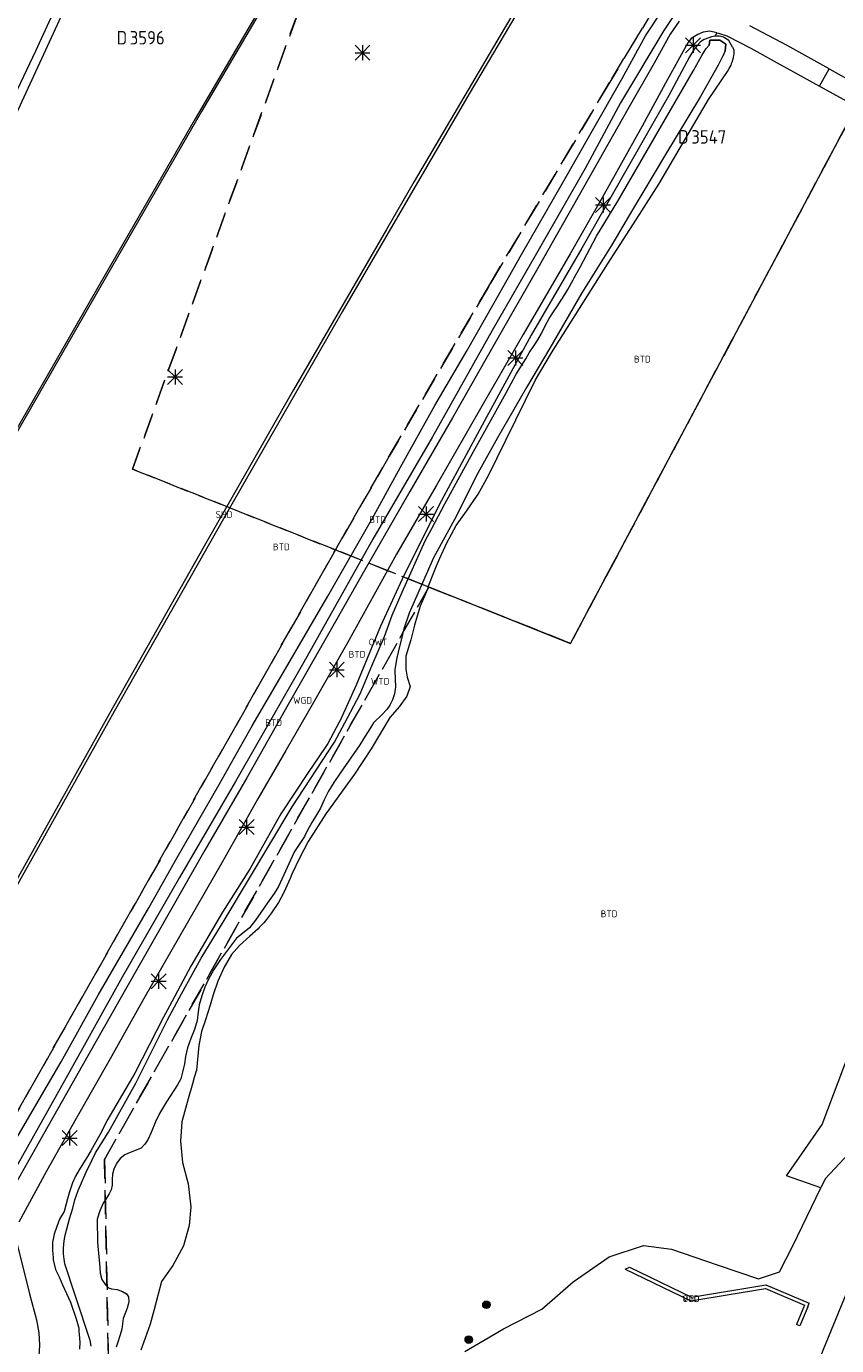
# Model space of a CAD drawing. Header units: metres. Extents: x 207644 to 210135, y 370459 to 373417.
# Tile 122 of 256: x 208118 to 208226, y 371996 to 372173. Entities that reach past the tile are written whole.
import ezdxf
from ezdxf.enums import TextEntityAlignment as Align

# ---------------------------------------------------------------- set-up
doc = ezdxf.new("R2010")
doc.units = ezdxf.units.M
doc.linetypes.add('HIDDEN2', pattern=[4.7625, 3.175, -1.5875])
for name, color, linetype in [('BTD', 7, 'Continuous'), ('KAD_Niet_vastgesteld_Perceel', 30, 'Continuous'), ('KAD_perceelnummer', 212, 'Continuous'), ('KAD_sectie', 212, 'Continuous'), ('KAD_Vastgesteld_Perceel', 212, 'Continuous'), ('OTD', 7, 'Continuous'), ('OWT', 7, 'Continuous'), ('SHD', 7, 'Continuous'), ('VGO', 7, 'Continuous'), ('WGD', 7, 'Continuous'), ('WTD', 7, 'Continuous')]:
    doc.layers.add(name, color=color, linetype=linetype)
for name, color, linetype, lineweight in [('GIMGMV', 7, 'Continuous', 25), ('GKL', 52, 'Continuous', 25), ('GMV', 7, 'Continuous', 25), ('LSHD', 34, 'Continuous', 35), ('Q21_lantaarnpaal', 1, 'Continuous', 0), ('Q26_boom', 72, 'Continuous', 0)]:
    doc.layers.add(name, color=color, linetype=linetype, lineweight=lineweight)
doc.styles.add('ISO', font='isocpeur.ttf', dxfattribs={"height": 1})
doc.styles.add('ISOCP', font='ISOCP.shx', dxfattribs={"height": 1.8})

# ---------------------------------------------------------------- blocks, each defined once
blk = doc.blocks.new('ACMAP_ANN_TEMPLATE_Vastgesteld_Perceelnummer')
at = {"layer": 'KAD_perceelnummer', "style": 'ISOCP'}
blk.add_attdef('Perceelnummer', text='', height=1.8, dxfattribs=at).set_placement((0, 0), align=Align.MIDDLE)
at = {"layer": 'KAD_sectie', "style": 'ISOCP'}
blk.add_attdef('sectie', text='', height=1.8, dxfattribs=at).set_placement((-2.7, 0), align=Align.MIDDLE_RIGHT)
blk = doc.blocks.new('Q26')
blk.add_hatch(color=256).paths.add_polyline_path([(-0.45, -0.01, 1), (0.55, -0.01, 1)])
blk.add_circle((0.05, -0.01), 0.5)
blk = doc.blocks.new('Q21')
for p, q in [((-1, 1), (0, 0)), ((-1, 0), (0, 0)), ((-1, -1), (0, 0)), ((0, 1), (0, 0)), ((0, 0), (1, 1)), ((0, 0), (1, 0)), ((0, 0), (0, -1)), ((0, 0), (1, -1))]:
    blk.add_line(p, q)

msp = doc.modelspace()

# ---------------------------------------------------------------- linework, layer by layer
at = {"layer": 'GIMGMV', "color": 253, "linetype": 'Continuous', "lineweight": 13}
for points in [[(208222.163, 372001.637), (208221.115, 371999.068)], [(208222.623, 372001.44), (208221.577, 371998.879)], [(208221.577, 371998.879), (208221.115, 371999.068)]]:
    msp.add_lwpolyline(points, dxfattribs=at)
at = {"layer": 'GKL', "color": 253, "linetype": 'Continuous', "lineweight": 13}
for points in [[(208200.932, 372171.405), (208203.178, 372174.845)], [(208197.808, 372165.698), (208200.932, 372171.405)], [(208193.623, 372158.44), (208197.808, 372165.698)], [(208189.796, 372151.724), (208193.623, 372158.44)], [(208184.313, 372142.175), (208189.796, 372151.724)], [(208180.674, 372135.706), (208184.313, 372142.175)], [(208176.979, 372129.2), (208180.674, 372135.706)], [(208172.707, 372121.978), (208176.979, 372129.2)], [(208168.131, 372113.72), (208172.707, 372121.978)], [(208164.624, 372107.317), (208168.131, 372113.72)], [(208158.395, 372096.47), (208164.624, 372107.317)], [(208154.009, 372088.888), (208158.395, 372096.47)], [(208148.3, 372079.149), (208154.009, 372088.888)], [(208143.846, 372071.268), (208148.3, 372079.149)], [(208138.256, 372061.519), (208143.846, 372071.268)], [(208134.446, 372054.796), (208138.256, 372061.519)], [(208127.673, 372043.117), (208134.446, 372054.796)], [(208122.728, 372034.197), (208127.673, 372043.117)], [(208115.122, 372021.114), (208122.728, 372034.197)]]:
    msp.add_lwpolyline(points, dxfattribs=at)
at = {"layer": 'GMV', "color": 253, "linetype": 'Continuous', "lineweight": 13}
for points in [[(208184.242, 372233.71), (208179.279, 372225.475), (208173.508, 372215.877), (208165.802, 372202.966), (208153.115, 372181.522), (208140.659, 372160.291), (208127.971, 372138.376), (208115.114, 372115.898), (208102.13, 372092.946), (208089.144, 372069.65), (208076.182, 372046.137), (208061.768, 372019.619), (208059.501, 372015.411), (208057.386, 372016.455), (208056.104, 372014.027), (208053.925, 372009.984), (208049.325, 372001.386), (208047.735, 371998.421), (208046.902, 371996.873)], [(208184.472, 372233.612), (208177.166, 372221.489), (208176.246, 372219.958), (208170.331, 372210.102), (208157.968, 372189.298), (208141.521, 372161.286), (208127.392, 372136.88), (208115.831, 372116.662), (208102.922, 372093.856), (208091.373, 372073.171), (208078.753, 372050.327), (208067.301, 372029.367), (208059.535, 372014.962), (208057.505, 372016.01), (208055.209, 372011.712), (208054.919, 372011.14)], [(208212.051, 372221.742), (208202.412, 372205.782), (208189.789, 372184.72), (208177.324, 372163.641), (208160.32, 372134.494), (208145.368, 372108.477), (208129.814, 372081.039), (208115.425, 372055.275), (208102.457, 372031.723), (208089.248, 372007.439), (208086.391, 372002.139), (208088.345, 372001.049), (208079.815, 371985.316)], [(208211.696, 372221.928), (208210.343, 372219.707), (208201.865, 372205.65), (208201.278, 372204.73), (208190.706, 372187.049), (208181.444, 372171.445), (208169.97, 372151.914), (208166.235, 372145.52), (208153.819, 372124.055), (208141.853, 372103.139), (208129.201, 372080.769), (208116.953, 372058.872), (208105.041, 372037.291), (208093.01, 372015.263), (208085.833, 372001.964), (208087.786, 372000.875), (208085.292, 371996.292)], [(208127.254, 372186.654), (208119.3, 372169.351)], [(208207.286, 372178.033), (208203.345, 372172.146)], [(208116.5, 372160.429), (208123.263, 372175.169)], [(208205.404, 372173.354), (208204.201, 372171.617)], [(208219.86, 372170.109), (208214.86, 372172.733)], [(208203.345, 372172.146), (208197.582, 372162.472)], [(208204.201, 372171.617), (208202.055, 372167.744)], [(208206.999, 372171.065), (208206.584, 372170.486)], [(208207.923, 372171.589), (208206.999, 372171.065)], [(208208.648, 372171.891), (208207.923, 372171.589)], [(208209.5, 372172.056), (208208.648, 372171.891)], [(208208.762, 372170.901), (208208.674, 372170.86)], [(208208.907, 372170.968), (208208.762, 372170.901)], [(208209.749, 372171.29), (208208.907, 372170.968)], [(208210.466, 372171.822), (208209.5, 372172.056)], [(208210.209, 372171.356), (208209.749, 372171.29)], [(208210.278, 372171.481), (208210.209, 372171.356)], [(208210.472, 372171.366), (208210.209, 372171.356)], [(208210.466, 372171.822), (208210.278, 372171.481)], [(208210.466, 372171.822), (208210.688, 372171.768)], [(208210.762, 372171.358), (208210.472, 372171.366)], [(208210.688, 372171.768), (208211.78, 372171.399)], [(208211.013, 372171.34), (208210.762, 372171.358)], [(208211.337, 372171.227), (208211.013, 372171.34)], [(208212.072, 372170.794), (208211.337, 372171.227)], [(208211.78, 372171.399), (208214.992, 372169.764)], [(208119.3, 372169.351), (208112.379, 372154.864)], [(208206.584, 372170.486), (208203.838, 372165.559)], [(208207.404, 372169.618), (208206.809, 372168.62)], [(208207.853, 372170.154), (208207.404, 372169.618)], [(208208.247, 372170.548), (208207.853, 372170.154)], [(208208.674, 372170.86), (208208.247, 372170.548)], [(208208.469, 372168.775), (208208.805, 372169.339)], [(208208.805, 372169.339), (208209.045, 372169.695)], [(208209.045, 372169.695), (208209.446, 372170.154)], [(208209.446, 372170.154), (208209.501, 372170.851)], [(208209.501, 372170.851), (208210.852, 372170.821)], [(208210.852, 372170.821), (208211.65, 372170.278)], [(208211.566, 372169.402), (208211.41, 372169.01)], [(208211.65, 372170.278), (208211.566, 372169.402)], [(208212.564, 372169.914), (208212.072, 372170.794)], [(208212.627, 372169.802), (208212.564, 372169.914)], [(208212.767, 372169.455), (208212.627, 372169.802)], [(208212.782, 372169.065), (208212.767, 372169.455)], [(208214.992, 372169.764), (208218.534, 372167.786)], [(208225.469, 372167.002), (208219.86, 372170.109)], [(208202.055, 372167.744), (208198.551, 372161.586)], [(208206.809, 372168.62), (208204.022, 372163.428)], [(208207.336, 372166.771), (208208.469, 372168.775)], [(208210.619, 372167.501), (208208.253, 372163.317)], [(208211.222, 372168.629), (208210.619, 372167.501)], [(208211.39, 372168.969), (208211.222, 372168.629)], [(208211.41, 372169.01), (208211.39, 372168.969)], [(208212.117, 372167.021), (208212.354, 372167.468)], [(208212.354, 372167.468), (208212.484, 372167.851)], [(208212.484, 372167.851), (208212.501, 372167.903)], [(208212.501, 372167.903), (208212.678, 372168.497)], [(208212.678, 372168.497), (208212.688, 372168.531)], [(208212.688, 372168.531), (208212.782, 372169.065)], [(208218.534, 372167.786), (208224.194, 372164.684)], [(208202.128, 372157.764), (208207.336, 372166.771)], [(208209.351, 372162.901), (208211.868, 372166.63)], [(208211.868, 372166.63), (208212.117, 372167.021)], [(208224.194, 372164.684), (208225.469, 372167.002)], [(208225.469, 372167.002), (208230.373, 372164.286)], [(208203.838, 372165.559), (208200.455, 372159.348)], [(208224.194, 372164.684), (208229.14, 372161.974)], [(208197.582, 372162.472), (208192.841, 372153.69)], [(208204.022, 372163.428), (208198.259, 372153.358)], [(208202.701, 372151.555), (208209.351, 372162.901)], [(208208.253, 372163.317), (208203.592, 372155.524)], [(208190.879, 372090.16), (208229.14, 372161.974)], [(208198.551, 372161.586), (208192.62, 372151.143)], [(208200.455, 372159.348), (208195.155, 372149.842)], [(208197.208, 372149.299), (208202.128, 372157.764)], [(208203.592, 372155.524), (208198.905, 372147.677)], [(208192.841, 372153.69), (208186.49, 372142.608)], [(208198.259, 372153.358), (208192.414, 372143.001)], [(208200.091, 372147.494), (208202.701, 372151.555)], [(208192.62, 372151.143), (208186.489, 372140.334)], [(208195.155, 372149.842), (208190.81, 372142.262)], [(208194.334, 372144.604), (208197.208, 372149.299)], [(208195.836, 372140.873), (208200.091, 372147.494)], [(208198.905, 372147.677), (208196.402, 372143.439)], [(208192.185, 372140.466), (208194.334, 372144.604)], [(208192.414, 372143.001), (208185.603, 372131.368)], [(208196.402, 372143.439), (208192.391, 372137.06)], [(208186.49, 372142.608), (208180.417, 372131.98)], [(208190.81, 372142.262), (208184.537, 372131.454)], [(208186.489, 372140.334), (208180.832, 372130.429)], [(208188.34, 372129.011), (208195.836, 372140.873)], [(208191.388, 372139.032), (208192.185, 372140.466)], [(208190.11, 372136.837), (208190.503, 372137.47)], [(208190.503, 372137.47), (208191.254, 372138.795)], [(208191.254, 372138.795), (208191.388, 372139.032)], [(208192.391, 372137.06), (208188.095, 372129.636)], [(208189.079, 372135.189), (208189.639, 372136.077)], [(208189.639, 372136.077), (208190.11, 372136.837)], [(208188.033, 372133.623), (208188.587, 372134.494)], [(208188.587, 372134.494), (208189.079, 372135.189)], [(208187.016, 372131.615), (208187.522, 372132.7)], [(208187.522, 372132.7), (208188.033, 372133.623)], [(208180.417, 372131.98), (208172.392, 372117.786)], [(208180.832, 372130.429), (208175.084, 372120.317)], [(208184.537, 372131.454), (208179.19, 372122.174)], [(208185.603, 372131.368), (208179.629, 372120.392)], [(208186.036, 372130.015), (208186.516, 372130.752)], [(208186.516, 372130.752), (208187.016, 372131.615)], [(208184.888, 372128.226), (208185.359, 372129.028)], [(208188.095, 372129.636), (208185.003, 372124.395)], [(208185.359, 372129.028), (208186.036, 372130.015)], [(208186.178, 372125.405), (208188.34, 372129.011)], [(208183.602, 372126.157), (208184.888, 372128.226)], [(208182.231, 372117.337), (208186.178, 372125.405)], [(208182.256, 372123.681), (208183.602, 372126.157)], [(208177.862, 372115.712), (208182.256, 372123.681)], [(208185.003, 372124.395), (208181.124, 372117.648)], [(208179.19, 372122.174), (208172.906, 372111.247)], [(208175.084, 372120.317), (208169.397, 372110.486)], [(208179.629, 372120.392), (208173.606, 372109.256)], [(208172.392, 372117.786), (208164.423, 372104.101)], [(208181.124, 372117.648), (208178.48, 372112.918)], [(208179.92, 372112.614), (208182.231, 372117.337)], [(208174.076, 372108.825), (208177.862, 372115.712)], [(208178.48, 372112.918), (208175.336, 372106.74)], [(208172.906, 372111.247), (208167.605, 372102.07)], [(208178.54, 372110.105), (208179.92, 372112.614)], [(208169.397, 372110.486), (208163.342, 372099.994)], [(208173.606, 372109.256), (208168.639, 372099.332)], [(208176.942, 372107.84), (208178.54, 372110.105)], [(208172.312, 372105.51), (208174.076, 372108.825)], [(208175.587, 372105.914), (208176.942, 372107.84)], [(208175.336, 372106.74), (208172.547, 372101.602)], [(208174.319, 372103.612), (208175.587, 372105.914)], [(208164.423, 372104.101), (208155.174, 372087.645)], [(208168.337, 372097.021), (208171.442, 372103.853)], [(208171.442, 372103.853), (208172.312, 372105.51)], [(208173.373, 372101.565), (208174.319, 372103.612)], [(208167.605, 372102.07), (208161.043, 372090.217)], [(208172.547, 372101.602), (208169.301, 372094.216)], [(208172.605, 372099.65), (208172.961, 372100.538)], [(208172.961, 372100.538), (208173.373, 372101.565)], [(208163.342, 372099.994), (208158.336, 372091.12)], [(208168.639, 372099.332), (208165.47, 372092.479)], [(208171.851, 372097.725), (208172.605, 372099.65)], [(208167.017, 372093.908), (208168.337, 372097.021)], [(208171.725, 372097.404), (208170.774, 372095.13)], [(208171.851, 372097.725), (208171.725, 372097.404)], [(208171.851, 372097.725), (208172.004, 372097.664)], [(208172.004, 372097.664), (208190.879, 372090.16)], [(208170.774, 372095.13), (208170.095, 372092.889)], [(208165.993, 372091.077), (208167.017, 372093.908)], [(208169.301, 372094.216), (208168.595, 372092.12)], [(208165.47, 372092.479), (208162.183, 372084.557)], [(208168.595, 372092.12), (208168.247, 372090.748)], [(208170.014, 372092.57), (208169.523, 372090.65)], [(208170.095, 372092.889), (208170.014, 372092.57)], [(208158.336, 372091.12), (208153.108, 372081.973)], [(208161.043, 372090.217), (208156.323, 372081.958)], [(208164.304, 372087.141), (208165.993, 372091.077)], [(208168.247, 372090.748), (208167.907, 372089.363)], [(208169.523, 372090.65), (208168.832, 372088.455)], [(208167.573, 372087.978), (208167.386, 372086.631)], [(208167.907, 372089.363), (208167.573, 372087.978)], [(208168.832, 372088.455), (208168.852, 372086.693)], [(208155.174, 372087.645), (208146.075, 372071.679)], [(208162.712, 372083.393), (208164.304, 372087.141)], [(208167.386, 372086.631), (208167.392, 372086.441)], [(208167.392, 372086.441), (208167.456, 372084.327)], [(208168.852, 372086.693), (208169.042, 372085.647)], [(208162.183, 372084.557), (208160.296, 372080.332)], [(208169.042, 372085.647), (208169.402, 372084.379)], [(208161.029, 372080.176), (208162.712, 372083.393)], [(208167.344, 372083.415), (208167.063, 372082.626)], [(208167.456, 372084.327), (208167.344, 372083.415)], [(208168.991, 372083.107), (208167.948, 372081.671)], [(208169.402, 372084.379), (208168.991, 372083.107)], [(208153.108, 372081.973), (208147.58, 372072.176)], [(208156.323, 372081.958), (208152.775, 372075.84)], [(208166.234, 372081.243), (208165.701, 372080.675)], [(208166.28, 372081.291), (208166.234, 372081.243)], [(208166.693, 372081.895), (208166.28, 372081.291)], [(208167.063, 372082.626), (208166.693, 372081.895)], [(208167.948, 372081.671), (208166.756, 372080.301)], [(208160.273, 372080.279), (208158.401, 372076.749)], [(208159.317, 372076.959), (208161.029, 372080.176)], [(208160.296, 372080.332), (208160.273, 372080.279)], [(208164.539, 372079.55), (208164.021, 372078.728)], [(208166.719, 372080.259), (208164.214, 372076.04)], [(208165.701, 372080.675), (208164.539, 372079.55)], [(208166.756, 372080.301), (208166.719, 372080.259)], [(208163.397, 372077.724), (208162.703, 372076.591)], [(208164.021, 372078.728), (208163.397, 372077.724)], [(208152.775, 372075.84), (208149.027, 372069.356)], [(208153.645, 372068.306), (208159.317, 372076.959)], [(208158.401, 372076.749), (208157.098, 372074.841)], [(208162.703, 372076.591), (208160.062, 372072.817)], [(208164.214, 372076.04), (208161.958, 372072.673)], [(208157.098, 372074.841), (208155.852, 372073.018)], [(208147.58, 372072.176), (208141.943, 372062.508)], [(208155.852, 372073.018), (208152.138, 372067.336)], [(208161.958, 372072.673), (208158.124, 372067.38)], [(208160.062, 372072.817), (208159.205, 372071.533)], [(208146.075, 372071.679), (208138.566, 372058.821)], [(208158.511, 372070.38), (208157.938, 372069.236)], [(208159.205, 372071.533), (208158.511, 372070.38)], [(208149.027, 372069.356), (208144.23, 372060.823)], [(208157.938, 372069.236), (208157.417, 372068.128)], [(208144.67, 372053.336), (208153.645, 372068.306)], [(208152.138, 372067.336), (208147.998, 372060.04)], [(208158.124, 372067.38), (208155.788, 372063.657)], [(208156.911, 372067.22), (208156.248, 372066.188)], [(208157.417, 372068.128), (208156.911, 372067.22)], [(208155.66, 372065.104), (208155.271, 372064.326)], [(208156.248, 372066.188), (208155.66, 372065.104)], [(208155.271, 372064.326), (208154.389, 372062.968)], [(208155.788, 372063.657), (208154.629, 372061.428)], [(208141.943, 372062.508), (208137.357, 372054.417)], [(208153.619, 372061.666), (208152.967, 372060.199)], [(208153.951, 372062.315), (208153.619, 372061.666)], [(208154.389, 372062.968), (208153.951, 372062.315)], [(208144.23, 372060.823), (208138.579, 372050.935)], [(208147.998, 372060.04), (208144.32, 372054.185)], [(208152.967, 372060.199), (208151.793, 372057.651)], [(208154.629, 372061.428), (208153.592, 372059.28)], [(208138.566, 372058.821), (208130.87, 372045.53)], [(208153.356, 372058.727), (208152.756, 372057.317)], [(208153.592, 372059.28), (208153.356, 372058.727)], [(208151.221, 372056.688), (208150.35, 372055.437)], [(208151.793, 372057.651), (208151.221, 372056.688)], [(208152.468, 372056.757), (208151.815, 372055.486)], [(208152.756, 372057.317), (208152.468, 372056.757)], [(208150.35, 372055.437), (208149.458, 372054.162)], [(208151.815, 372055.486), (208150.879, 372054.119)], [(208137.357, 372054.417), (208131.321, 372043.876)], [(208144.32, 372054.185), (208140.096, 372046.991)], [(208141.46, 372048.034), (208144.67, 372053.336)], [(208148.748, 372053.136), (208147.92, 372052.093)], [(208149.458, 372054.162), (208148.748, 372053.136)], [(208149.822, 372052.77), (208149.237, 372052.14)], [(208150.185, 372053.233), (208149.822, 372052.77)], [(208150.879, 372054.119), (208150.185, 372053.233)], [(208138.579, 372050.935), (208133.73, 372042.568)], [(208146.989, 372051.348), (208146.202, 372050.747)], [(208147.952, 372050.992), (208146.609, 372049.76)], [(208147.92, 372052.093), (208146.989, 372051.348)], [(208149.073, 372051.963), (208147.952, 372050.992)], [(208149.237, 372052.14), (208149.073, 372051.963)], [(208146.202, 372050.747), (208144.05, 372047.88)], [(208146.609, 372049.76), (208145.539, 372048.537)], [(208138.811, 372043.304), (208141.46, 372048.034)], [(208144.05, 372047.88), (208143.166, 372046.534)], [(208145.539, 372048.537), (208144.515, 372046.859)], [(208140.096, 372046.991), (208137.214, 372041.634)], [(208143.166, 372046.534), (208142.411, 372045.166)], [(208144.515, 372046.859), (208143.684, 372044.987)], [(208130.87, 372045.53), (208123.396, 372032.041)], [(208131.321, 372043.876), (208125.522, 372033.642)], [(208141.96, 372044.171), (208141.553, 372043.032)], [(208142.411, 372045.166), (208141.96, 372044.171)], [(208143.684, 372044.987), (208143.061, 372043.137)], [(208133.73, 372042.568), (208129.298, 372034.595)], [(208136.945, 372039.826), (208138.811, 372043.304)], [(208141.553, 372043.032), (208141.189, 372041.82)], [(208143.061, 372043.137), (208142.757, 372042.094)], [(208137.214, 372041.634), (208136.424, 372040.164)], [(208141.058, 372040.895), (208140.912, 372039.735)], [(208141.189, 372041.82), (208141.058, 372040.895)], [(208142.656, 372041.747), (208142.039, 372039.815)], [(208142.757, 372042.094), (208142.656, 372041.747)], [(208136.424, 372040.164), (208132.565, 372032.663)], [(208132.722, 372031.337), (208136.945, 372039.826)], [(208140.912, 372039.735), (208140.548, 372038.53)], [(208142.039, 372039.815), (208141.515, 372038.267)], [(208140.056, 372037.328), (208139.646, 372036.062)], [(208140.548, 372038.53), (208140.056, 372037.328)], [(208141.515, 372038.267), (208141.155, 372036.393)], [(208139.646, 372036.062), (208139.38, 372034.912)], [(208141.155, 372036.393), (208140.824, 372033.065)], [(208224.533, 372025.819), (208228.203, 372035.5)], [(208125.522, 372033.642), (208119.583, 372023.182)], [(208129.298, 372034.595), (208124.75, 372026.591)], [(208139.224, 372033.906), (208138.97, 372032.804)], [(208139.38, 372034.912), (208139.224, 372033.906)], [(208123.396, 372032.041), (208115.063, 372017.18)], [(208132.253, 372032.129), (208128.841, 372026.285)], [(208132.565, 372032.663), (208132.253, 372032.129)], [(208138.725, 372031.916), (208138.304, 372031.11)], [(208138.97, 372032.804), (208138.725, 372031.916)], [(208140.543, 372032.086), (208140.303, 372031.248)], [(208140.824, 372033.065), (208140.543, 372032.086)], [(208129.06, 372024.776), (208132.722, 372031.337)], [(208138.304, 372031.11), (208136.818, 372028.86)], [(208140.303, 372031.248), (208139.726, 372029.236)], [(208136.818, 372028.86), (208135.879, 372027.3)], [(208139.726, 372029.236), (208138.851, 372026.147)], [(208124.75, 372026.591), (208120.763, 372019.554)], [(208128.841, 372026.285), (208128.081, 372024.759)], [(208135.879, 372027.3), (208135.333, 372026.151)], [(208128.081, 372024.759), (208126.762, 372022.363)], [(208128.067, 372023.212), (208129.06, 372024.776)], [(208134.759, 372024.76), (208134.373, 372023.855)], [(208135.333, 372026.151), (208134.759, 372024.76)], [(208138.851, 372026.147), (208138.711, 372023.596)], [(208221.822, 372021.905), (208224.531, 372025.813)], [(208224.531, 372025.813), (208224.533, 372025.819)], [(208231.387, 372025.425), (208224.947, 372018.557)], [(208119.583, 372023.182), (208115.576, 372016.051)], [(208127.342, 372022.008), (208128.067, 372023.212)], [(208133.936, 372023.169), (208133.441, 372022.623)], [(208134.373, 372023.855), (208133.936, 372023.169)], [(208138.711, 372023.596), (208138.959, 372020.725)], [(208236.025, 372023.254), (208222.258, 371989.827)], [(208126.243, 372021.516), (208125.715, 372020.687)], [(208126.024, 372019.322), (208126.821, 372021.001)], [(208126.762, 372022.363), (208126.243, 372021.516)], [(208126.821, 372021.001), (208127.342, 372022.008)], [(208130.634, 372021.251), (208130.136, 372020.597)], [(208131.25, 372021.754), (208130.634, 372021.251)], [(208131.965, 372022.052), (208131.25, 372021.754)], [(208133.441, 372022.623), (208131.965, 372022.052)], [(208219.766, 372018.938), (208221.822, 372021.905)], [(208120.763, 372019.554), (208117.049, 372012.768)], [(208125.143, 372019.765), (208124.639, 372018.886)], [(208125.715, 372020.687), (208125.143, 372019.765)], [(208125.439, 372017.995), (208126.024, 372019.322)], [(208129.793, 372019.853), (208129.597, 372019.147)], [(208130.136, 372020.597), (208129.793, 372019.853)], [(208138.959, 372020.725), (208139.738, 372017.892)], [(208124.227, 372018.01), (208123.82, 372016.783)], [(208124.639, 372018.886), (208124.227, 372018.01)], [(208125.015, 372016.966), (208125.439, 372017.995)], [(208129.545, 372017.702), (208129.407, 372017.064)], [(208129.554, 372018.437), (208129.545, 372017.702)], [(208129.597, 372019.147), (208129.554, 372018.437)], [(208139.738, 372017.892), (208140.08, 372014.795)], [(208224.361, 372017.337), (208219.766, 372018.938)], [(208224.947, 372018.557), (208224.361, 372017.337)], [(208123.571, 372015.85), (208123.127, 372014.185)], [(208123.82, 372016.783), (208123.571, 372015.85)], [(208124.275, 372014.629), (208124.578, 372015.733)], [(208124.578, 372015.733), (208125.015, 372016.966)], [(208128.689, 372015.83), (208128.342, 372015.273)], [(208129.14, 372016.523), (208128.689, 372015.83)], [(208129.407, 372017.064), (208129.14, 372016.523)], [(208220.634, 372009.58), (208224.361, 372017.337)], [(208123.127, 372014.185), (208122.507, 372013.16)], [(208123.837, 372013.193), (208124.275, 372014.629)], [(208127.892, 372014.273), (208127.565, 372013.149)], [(208128.342, 372015.273), (208127.892, 372014.273)], [(208140.08, 372014.795), (208139.856, 372012.308)], [(208122.158, 372012.179), (208121.782, 372011.151)], [(208122.507, 372013.16), (208122.158, 372012.179)], [(208123.256, 372010.997), (208123.837, 372013.193)], [(208127.565, 372013.149), (208127.598, 372010.022)], [(208139.856, 372012.308), (208139.087, 372009.591)], [(208116.402, 372011.577), (208118.481, 372003.145)], [(208121.782, 372011.151), (208121.589, 372010.09)], [(208123.137, 372010.234), (208123.256, 372010.997)], [(208121.587, 372010.077), (208121.571, 372008.842)], [(208121.571, 372008.842), (208121.591, 372008.632)], [(208121.589, 372010.09), (208121.587, 372010.077)], [(208121.591, 372008.632), (208121.663, 372007.85)], [(208123.023, 372009.254), (208123.137, 372010.234)], [(208123.035, 372008.517), (208123.023, 372009.254)], [(208127.598, 372010.022), (208127.89, 372006.679)], [(208139.087, 372009.591), (208137.675, 372006.966)], [(208196.051, 372008.129), (208200.638, 372009.628)], [(208200.638, 372009.628), (208204.391, 372009.122)], [(208204.391, 372009.122), (208210.515, 372007.029)], [(208218.836, 372006.093), (208220.634, 372009.58)], [(208121.663, 372007.85), (208121.678, 372007.692)], [(208121.678, 372007.692), (208121.981, 372006.432)], [(208123.137, 372007.777), (208123.035, 372008.517)], [(208123.205, 372007.191), (208123.137, 372007.777)], [(208124.637, 372002.87), (208123.205, 372007.191)], [(208137.675, 372006.966), (208136.157, 372004.8)], [(208191.211, 372004.753), (208196.051, 372008.129)], [(208210.515, 372007.029), (208216.05, 372005.158)], [(208121.981, 372006.432), (208122.367, 372005.622)], [(208122.367, 372005.622), (208122.457, 372005.434)], [(208122.457, 372005.434), (208122.911, 372004.376)], [(208127.89, 372006.679), (208127.926, 372005.907)], [(208127.926, 372005.907), (208128.174, 372005.081)], [(208128.174, 372005.081), (208128.666, 372004.35)], [(208198.184, 372006.475), (208198.778, 372006.743)], [(208198.184, 372006.475), (208206.98, 372002.223)], [(208198.778, 372006.743), (208207.058, 372002.733)], [(208216.05, 372005.158), (208218.836, 372006.093)], [(208122.911, 372004.376), (208123.962, 372002.049)], [(208128.666, 372004.35), (208129.05, 372003.961)], [(208129.05, 372003.961), (208129.053, 372003.958)], [(208129.053, 372003.958), (208129.451, 372003.836)], [(208129.451, 372003.836), (208130.219, 372003.722)], [(208130.219, 372003.722), (208130.948, 372003.487)], [(208130.948, 372003.487), (208131.46, 372003.158)], [(208136.157, 372004.8), (208135.152, 372001.065)], [(208187.02, 372001.099), (208191.211, 372004.753)], [(208206.98, 372002.223), (208216.963, 372003.86)], [(208207.058, 372002.733), (208217.025, 372004.377)], [(208216.963, 372003.86), (208222.163, 372001.637)], [(208217.025, 372004.377), (208222.812, 372001.903)], [(208118.481, 372003.145), (208119.434, 371999.689)], [(208123.962, 372002.049), (208124.749, 371999.82)], [(208126.616, 371996.939), (208124.637, 372002.87)], [(208131.46, 372003.158), (208131.751, 372002.74)], [(208131.704, 372001.75), (208131.537, 372001.23)], [(208131.785, 372002.123), (208131.704, 372001.75)], [(208131.751, 372002.74), (208131.785, 372002.123)], [(208222.623, 372001.44), (208222.812, 372001.903)], [(208124.749, 371999.82), (208125.071, 371998.551)], [(208131.043, 371999.876), (208130.83, 371998.449)], [(208131.537, 372001.23), (208131.043, 371999.876)], [(208135.152, 372001.065), (208134.634, 371999.103)], [(208181.93, 371998.479), (208187.02, 372001.099)], [(208119.434, 371999.689), (208119.738, 371997.951)], [(208125.071, 371998.551), (208125.103, 371998.15)], [(208125.103, 371998.15), (208125.137, 371997.732)], [(208130.83, 371998.449), (208130.605, 371997.687)], [(208134.634, 371999.103), (208133.964, 371997.25)], [(208176.732, 371995.446), (208181.93, 371998.479)], [(208119.813, 371996.298), (208119.737, 371994.807)], [(208119.738, 371997.951), (208119.813, 371996.298)], [(208125.137, 371997.732), (208125.204, 371996.701)], [(208125.204, 371996.701), (208125.2, 371995.746)], [(208126.746, 371996.179), (208126.616, 371996.939)], [(208130.331, 371996.696), (208130.083, 371996.041)], [(208130.605, 371997.687), (208130.331, 371996.696)], [(208133.964, 371997.25), (208133.386, 371995.613)]]:
    msp.add_lwpolyline(points, dxfattribs=at)
at = {"layer": 'KAD_Niet_vastgesteld_Perceel', "color": 253, "linetype": 'HIDDEN2', "lineweight": 13}
msp.add_lwpolyline([(208112.412, 371945.989), (208152.875, 371926.837), (208238.006, 371888.987), (208244.61, 371903.887), (208164.685, 371939.475), (208134.159, 371957.004), (208119.408, 371964.218), (208129.132, 371990.025), (208128.531, 372021.148), (208171.927, 372097.695), (208190.879, 372090.16), (208228.541, 372160.85), (208230.946, 372165.362), (208234.429, 372171.901), (208246.346, 372165.667), (208249.199, 372172.872)], dxfattribs=at)
at = {"layer": 'KAD_Vastgesteld_Perceel', "color": 253, "linetype": 'HIDDEN2', "lineweight": 13}
for points in [[(208222.365, 372362.159), (208182.574, 372252.224), (208169.198, 372215.285), (208164.241, 372201.592), (208162.459, 372196.67), (208132.276, 372113.461), (208159.421, 372102.667), (208112.291, 372019.435)], [(208112.291, 372019.435), (208159.421, 372102.667), (208171.927, 372097.695), (208128.531, 372021.148), (208129.132, 371990.025), (208119.408, 371964.218), (208134.159, 371957.004), (208164.685, 371939.475), (208244.61, 371903.887), (208238.006, 371888.987), (208152.875, 371926.837), (208112.412, 371945.989)]]:
    msp.add_lwpolyline(points, dxfattribs=at)
for points in [[(208202.132, 372175.165), (208196.387, 372165.652), (208179.89, 372137.857), (208166.619, 372115.196), (208159.421, 372102.667), (208132.276, 372113.461), (208162.459, 372196.67), (208164.241, 372201.592), (208169.198, 372215.285), (208182.574, 372252.224), (208232.345, 372225.63), (208225.398, 372214.081), (208212.88, 372192.966), (208212.496, 372192.33), (208209.887, 372188.01), (208204.79, 372179.568), (208202.132, 372175.165)], [(208212.496, 372192.33), (208212.88, 372192.966), (208225.398, 372214.081), (208232.345, 372225.63), (208263.48, 372208.994), (208249.199, 372172.872), (208246.346, 372165.667), (208234.429, 372171.901), (208230.946, 372165.362), (208228.541, 372160.85), (208190.879, 372090.16), (208171.927, 372097.695), (208159.421, 372102.667), (208166.619, 372115.196), (208179.89, 372137.857), (208196.387, 372165.652), (208202.132, 372175.165), (208204.79, 372179.568), (208209.887, 372188.01), (208212.496, 372192.33)]]:
    msp.add_lwpolyline(points, close=True, dxfattribs=at)
at = {"layer": 'LSHD', "color": 253, "linetype": 'Continuous', "lineweight": 13}
for points in [[(208209.501, 372170.851), (208209.446, 372170.154)], [(208210.852, 372170.821), (208209.501, 372170.851)], [(208211.65, 372170.278), (208210.852, 372170.821)], [(208211.566, 372169.402), (208211.65, 372170.278)]]:
    msp.add_lwpolyline(points, dxfattribs=at)

# ---------------------------------------------------------------- block references
at = {"layer": 'KAD_Vastgesteld_Perceel', "color": 253, "linetype": 'HIDDEN2', "lineweight": 13}
ref = msp.add_blockref('ACMAP_ANN_TEMPLATE_Vastgesteld_Perceelnummer', (208134.243, 372171.156), dxfattribs=at)
ref.add_attrib('Perceelnummer', '3596', dxfattribs={"layer": 'KAD_perceelnummer', "lineweight": 13, "height": 1.8, "style": 'ISOCP'}).set_placement((208134.243, 372171.156), align=Align.MIDDLE)
ref.add_attrib('sectie', 'D', dxfattribs={"layer": 'KAD_sectie', "lineweight": 13, "height": 1.8, "style": 'ISOCP'}).set_placement((208131.543, 372171.156), align=Align.MIDDLE_RIGHT)
ref = msp.add_blockref('ACMAP_ANN_TEMPLATE_Vastgesteld_Perceelnummer', (208209.375, 372157.895), dxfattribs=at)
ref.add_attrib('Perceelnummer', '3547', dxfattribs={"layer": 'KAD_perceelnummer', "lineweight": 13, "height": 1.8, "style": 'ISOCP'}).set_placement((208209.375, 372157.895), align=Align.MIDDLE)
ref.add_attrib('sectie', 'D', dxfattribs={"layer": 'KAD_sectie', "lineweight": 13, "height": 1.8, "style": 'ISOCP'}).set_placement((208206.675, 372157.895), align=Align.MIDDLE_RIGHT)
at = {"layer": 'Q21_lantaarnpaal', "color": 253}
for p in [(208207.271, 372170.151), (208163.048, 372169.147), (208195.229, 372148.79), (208183.496, 372128.337), (208137.969, 372125.79), (208171.546, 372107.447), (208159.611, 372086.631), (208147.539, 372065.589), (208135.758, 372044.971), (208123.857, 372023.993)]:
    msp.add_blockref('Q21', p, dxfattribs=at)
at = {"layer": 'Q26_boom', "color": 253}
for p in [(208179.576, 372001.712), (208177.212, 371997.048)]:
    msp.add_blockref('Q26', p, dxfattribs=at)

# ---------------------------------------------------------------- texts
at = {"layer": 'BTD', "color": 253, "linetype": 'Continuous', "lineweight": 13, "style": 'ISO'}
for p in [(208200.496, 372128.168), (208165.081, 372106.691), (208152.188, 372103.063), (208162.317, 372088.699), (208151.149, 372079.542), (208196.043, 372053.988)]:
    msp.add_text('BTD', height=0.9, dxfattribs=at).set_placement(p, align=Align.MIDDLE_CENTER)
at = {"layer": 'OTD', "color": 253, "linetype": 'Continuous', "lineweight": 13, "style": 'ISO'}
msp.add_text('OTD', height=0.9, dxfattribs=at).set_placement((208206.992, 372002.509), align=Align.MIDDLE_CENTER)
at = {"layer": 'OWT', "color": 253, "linetype": 'Continuous', "lineweight": 13, "style": 'ISO'}
msp.add_text('OWT', height=0.9, dxfattribs=at).set_placement((208165.118, 372090.335), align=Align.MIDDLE_CENTER)
at = {"layer": 'SHD', "color": 253, "linetype": 'Continuous', "lineweight": 13, "style": 'ISO'}
msp.add_text('SHD', height=0.9, dxfattribs=at).set_placement((208144.518, 372107.388), align=Align.MIDDLE_CENTER)
at = {"layer": 'VGO', "color": 253, "linetype": 'Continuous', "lineweight": 13, "style": 'ISO'}
msp.add_text('VGO', height=0.9, dxfattribs=at).set_placement((208206.997, 372002.494), align=Align.MIDDLE_CENTER)
at = {"layer": 'WGD', "color": 253, "linetype": 'Continuous', "lineweight": 13, "style": 'ISO'}
msp.add_text('WGD', height=0.9, dxfattribs=at).set_placement((208155.033, 372082.538), align=Align.MIDDLE_CENTER)
at = {"layer": 'WTD', "color": 253, "linetype": 'Continuous', "lineweight": 13, "style": 'ISO'}
msp.add_text('WTD', height=0.9, dxfattribs=at).set_placement((208165.416, 372085.066), align=Align.MIDDLE_CENTER)

doc.saveas('drawing.dxf')
